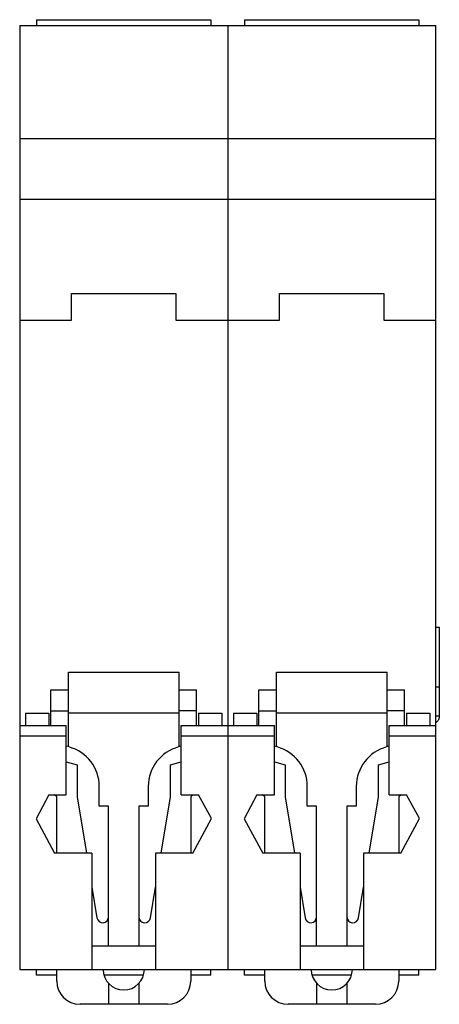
# Model space of a CAD drawing. Header units: millimetres. Extents: x 17.1 to 53.1, y 6.5 to 91.
import ezdxf

# ---------------------------------------------------------------- set-up
doc = ezdxf.new("R2010")
doc.units = ezdxf.units.MM
doc.header["$LTSCALE"] = 6.383201
doc.layers.get('0').update_dxf_attribs({"linetype": 'CONTINUOUS'})

msp = doc.modelspace()

# ---------------------------------------------------------------- linework, layer by layer
at = {"color": 7, "linetype": 'Continuous'}
for p, q in [((17.099, 90.532), (17.099, 9.532)), ((17.099, 90.532), (52.799, 90.532)), ((18.549, 91.032), (18.549, 90.532)), ((18.549, 91.032), (33.499, 91.032)), ((33.499, 91.032), (33.499, 90.532)), ((34.949, 90.532), (34.949, 9.532)), ((36.399, 91.032), (36.399, 90.532)), ((36.399, 91.032), (51.349, 91.032)), ((51.349, 91.032), (51.349, 90.532)), ((52.799, 9.532), (52.799, 90.532)), ((17.099, 80.832), (52.799, 80.832)), ((17.099, 75.632), (52.799, 75.632)), ((21.549, 65.232), (21.549, 67.532)), ((21.549, 67.532), (30.499, 67.532)), ((30.499, 67.532), (30.499, 65.232)), ((39.399, 65.232), (39.399, 67.532)), ((39.399, 67.532), (48.349, 67.532)), ((48.349, 67.532), (48.349, 65.232)), ((17.099, 65.232), (21.549, 65.232)), ((30.499, 65.232), (39.399, 65.232)), ((48.349, 65.232), (52.799, 65.232)), ((52.799, 38.887), (53.099, 38.887)), ((53.099, 38.887), (53.099, 31.302)), ((21.274, 28.63), (21.274, 35.032)), ((21.274, 35.032), (30.774, 35.032)), ((30.774, 28.63), (30.774, 35.032)), ((39.124, 35.032), (48.624, 35.032)), ((39.124, 28.63), (39.124, 35.032)), ((48.624, 28.63), (48.624, 35.032)), ((19.774, 30.472), (19.774, 33.532)), ((19.774, 33.532), (21.274, 33.532)), ((30.774, 33.532), (32.274, 33.532)), ((32.274, 30.472), (32.274, 33.532)), ((37.624, 33.532), (39.124, 33.532)), ((37.624, 30.472), (37.624, 33.532)), ((48.624, 33.532), (50.124, 33.532)), ((50.124, 30.472), (50.124, 33.532)), ((52.799, 33.765), (53.099, 33.765)), ((17.599, 31.532), (17.599, 30.472)), ((17.599, 31.532), (19.599, 31.532)), ((19.599, 31.532), (19.599, 30.472)), ((19.774, 31.732), (21.274, 31.732)), ((30.774, 31.532), (21.274, 31.532)), ((32.274, 31.732), (30.774, 31.732)), ((32.449, 31.532), (34.449, 31.532)), ((32.449, 31.532), (32.449, 30.472)), ((34.449, 31.532), (34.449, 30.472)), ((35.449, 31.532), (37.449, 31.532)), ((35.449, 31.532), (35.449, 30.472)), ((37.449, 31.532), (37.449, 30.472)), ((37.624, 31.732), (39.124, 31.732)), ((48.624, 31.532), (39.124, 31.532)), ((50.124, 31.732), (48.624, 31.732)), ((50.299, 31.532), (52.299, 31.532)), ((50.299, 31.532), (50.299, 30.472)), ((52.299, 31.532), (52.299, 30.472)), ((52.799, 31.302), (53.099, 31.302)), ((17.099, 30.472), (21.099, 30.472)), ((21.099, 24.521), (21.099, 30.472)), ((30.949, 30.472), (38.949, 30.472)), ((30.949, 24.521), (30.949, 30.472)), ((38.949, 24.521), (38.949, 30.472)), ((48.799, 30.472), (52.799, 30.472)), ((48.799, 24.521), (48.799, 30.472)), ((17.099, 29.572), (21.099, 29.572)), ((30.949, 29.572), (38.949, 29.572)), ((48.799, 29.572), (52.799, 29.572)), ((21.33, 28.615), (21.099, 28.677)), ((30.949, 28.677), (30.718, 28.615)), ((39.18, 28.615), (38.949, 28.677)), ((48.799, 28.677), (48.568, 28.615)), ((21.099, 27.331), (22.024, 27.084)), ((22.024, 27.084), (22.024, 24.332)), ((30.024, 27.084), (30.949, 27.331)), ((30.024, 24.332), (30.024, 27.084)), ((38.949, 27.331), (39.874, 27.084)), ((39.874, 27.084), (39.874, 24.332)), ((47.874, 27.084), (48.799, 27.331)), ((47.874, 24.332), (47.874, 27.084)), ((19.599, 24.521), (18.499, 22.444)), ((19.599, 24.521), (21.099, 24.521)), ((20.274, 24.332), (20.085, 24.521)), ((23.924, 23.532), (23.924, 25.235)), ((28.124, 25.235), (28.124, 23.532)), ((30.949, 24.521), (32.449, 24.521)), ((31.963, 24.521), (31.774, 24.332)), ((33.549, 22.491), (32.449, 24.521)), ((37.449, 24.521), (36.349, 22.444)), ((37.449, 24.521), (38.949, 24.521)), ((38.124, 24.332), (37.935, 24.521)), ((41.774, 23.532), (41.774, 25.235)), ((45.974, 25.235), (45.974, 23.532)), ((48.799, 24.521), (50.299, 24.521)), ((49.813, 24.521), (49.624, 24.332)), ((51.399, 22.491), (50.299, 24.521)), ((20.274, 19.501), (20.274, 24.332)), ((22.024, 24.332), (22.818, 19.501)), ((29.23, 19.501), (30.024, 24.332)), ((31.774, 24.332), (31.774, 19.501)), ((38.124, 19.501), (38.124, 24.332)), ((39.874, 24.332), (40.668, 19.501)), ((47.08, 19.501), (47.874, 24.332)), ((49.624, 24.332), (49.624, 19.501)), ((24.724, 23.532), (23.924, 23.532)), ((24.724, 11.532), (24.724, 23.532)), ((28.124, 23.532), (27.324, 23.532)), ((27.324, 23.532), (27.324, 11.532)), ((42.574, 23.532), (41.774, 23.532)), ((42.574, 11.532), (42.574, 23.532)), ((45.974, 23.532), (45.174, 23.532)), ((45.174, 23.532), (45.174, 11.532)), ((18.499, 22.444), (20.099, 19.501)), ((31.949, 19.501), (33.549, 22.491)), ((36.349, 22.444), (37.949, 19.501)), ((49.799, 19.501), (51.399, 22.491)), ((23.299, 19.501), (20.099, 19.501)), ((23.299, 19.501), (23.299, 9.532)), ((31.949, 19.501), (28.749, 19.501)), ((28.749, 19.501), (28.749, 9.532)), ((41.149, 19.501), (37.949, 19.501)), ((41.149, 19.501), (41.149, 9.532)), ((49.799, 19.501), (46.599, 19.501)), ((46.599, 19.501), (46.599, 9.532)), ((23.299, 16.577), (23.731, 13.951)), ((28.317, 13.951), (28.749, 16.577)), ((41.149, 16.577), (41.581, 13.951)), ((46.167, 13.951), (46.599, 16.577)), ((28.724, 11.532), (23.324, 11.532)), ((46.574, 11.532), (41.174, 11.532)), ((17.099, 9.532), (23.299, 9.532)), ((18.549, 9.032), (18.549, 9.532)), ((20.274, 8.532), (20.274, 9.532)), ((23.324, 9.532), (28.724, 9.532)), ((28.749, 9.532), (41.149, 9.532)), ((31.774, 9.532), (31.774, 8.532)), ((33.499, 9.032), (33.499, 9.532)), ((36.399, 9.032), (36.399, 9.532)), ((38.124, 8.532), (38.124, 9.532)), ((41.174, 9.532), (46.574, 9.532)), ((46.599, 9.532), (52.799, 9.532)), ((49.624, 9.532), (49.624, 8.532)), ((51.349, 9.032), (51.349, 9.532)), ((20.274, 9.032), (18.549, 9.032)), ((27.699, 9.032), (24.349, 9.032)), ((33.499, 9.032), (31.774, 9.032)), ((38.124, 9.032), (36.399, 9.032)), ((45.549, 9.032), (42.199, 9.032)), ((51.349, 9.032), (49.624, 9.032)), ((24.724, 8.333), (24.724, 6.532)), ((27.324, 8.333), (27.324, 6.532)), ((42.574, 8.333), (42.574, 6.532)), ((45.174, 8.333), (45.174, 6.532)), ((29.774, 6.532), (22.274, 6.532)), ((47.624, 6.532), (40.124, 6.532))]:
    msp.add_line(p, q, dxfattribs=at)
for centre, radius, start, end in [((20.424, 25.235), 3.5, 0, 75), ((31.624, 25.235), 3.5, 105, 180), ((38.274, 25.235), 3.5, 0, 75), ((49.474, 25.235), 3.5, 105, 180), ((24.224, 14.032), 0.5, 189.33574, 360), ((27.824, 14.032), 0.5, 180, 350.66426), ((42.074, 14.032), 0.5, 189.33574, 360), ((45.674, 14.032), 0.5, 180, 350.66426), ((23.324, 10.532), 1, 90, 92.05257), ((28.724, 10.532), 1, 87.94743, 90), ((41.174, 10.532), 1, 90, 92.05257), ((46.574, 10.532), 1, 87.94743, 90), ((23.324, 10.532), 1, 267.97332, 270), ((26.024, 9.532), 1.769, 180, 360), ((28.724, 10.532), 1, 270, 272.02668), ((41.174, 10.532), 1, 267.97332, 270), ((43.874, 9.532), 1.769, 180, 360), ((46.574, 10.532), 1, 270, 272.02668), ((22.274, 8.532), 2, 180, 270), ((29.774, 8.532), 2, 270, 360), ((40.124, 8.532), 2, 180, 270), ((47.624, 8.532), 2, 270, 360)]:
    msp.add_arc(centre, radius, start, end, dxfattribs=at)
msp.add_open_spline([(53.099, 31.302), (53.099, 31.235), (53.091, 31.138), (53.057, 31.015), (53.023, 30.933), (52.98, 30.859), (52.912, 30.77), (52.847, 30.714), (52.801, 30.683)], degree=3, knots=[0, 0, 0, 0, 0.278546, 0.407139, 0.530119, 0.649175, 0.76606, 1, 1, 1, 1], dxfattribs=at)

doc.saveas('drawing.dxf')
